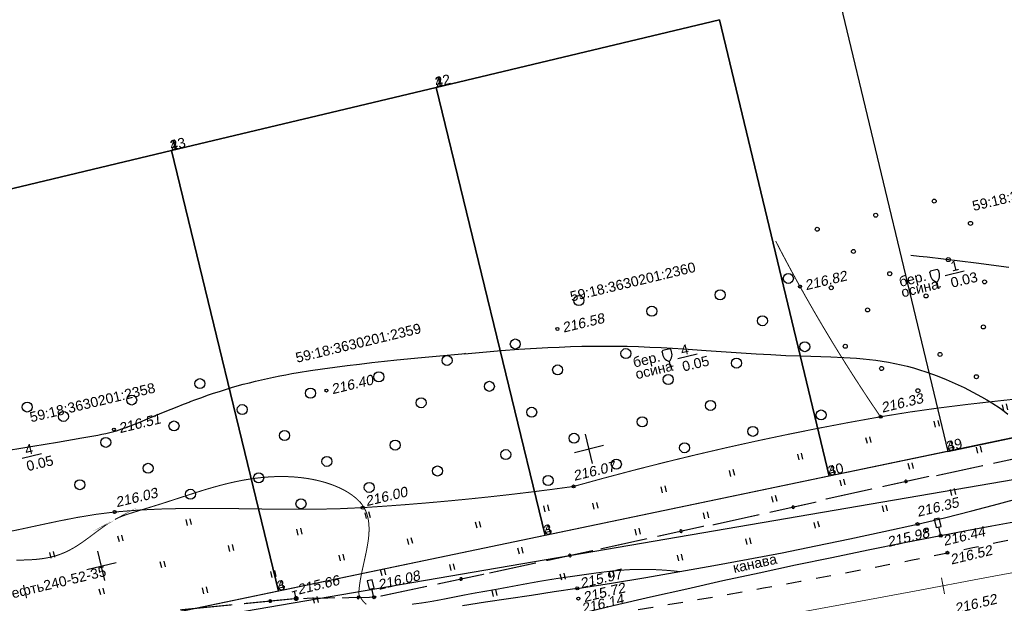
# Model space of a CAD drawing. Header units: millimetres. Extents: x -10 to 1169, y 1 to 1686.
# Tile 90 of 224: x 680 to 779, y 135 to 193. Entities that reach past the tile are written whole.
import ezdxf
from ezdxf.enums import TextEntityAlignment as Align

# ---------------------------------------------------------------- set-up
doc = ezdxf.new("R2010")
doc.units = ezdxf.units.MM
for name, pattern in [('AHIDDEN1', [2, 0.5, -1.5]), ('AHIDDEN2', [3, 1.5, -1.5]), ('PHANTOM2', [1.25, 0.625, -0.125, 0.125, -0.125, 0.125, -0.125])]:
    doc.linetypes.add(name, pattern=pattern)
for name, color, linetype in [('CONTURS', 7, 'Continuous'), ('COORDS', 7, 'Continuous'), ('IZOLINES', 32, 'Continuous'), ('PDIGIT', 170, 'Continuous'), ('PICKETS', 7, 'Continuous'), ('ОБЪЕКТЫ_АВТОДОРОГ', 7, 'Continuous'), ('УЧАСТКИ', 7, 'Continuous')]:
    doc.layers.add(name, color=color, linetype=linetype)
doc.styles.get("Standard").update_dxf_attribs({"font": 'arial.ttf'})

# ---------------------------------------------------------------- blocks, each defined once
blk = doc.blocks.new('401')
at = {"layer": 'CONTURS'}
for p, q in [((0, 0), (0, 1.2)), ((0.8, 0), (0.8, 1.2))]:
    blk.add_line(p, q, dxfattribs=at)
blk = doc.blocks.new('372')
at = {"layer": 'CONTURS'}
blk.add_circle((0, 0), 1, dxfattribs=at)
blk = doc.blocks.new('390_2')
at = {"layer": 'CONTURS', "color": 7}
for p, q in [((0.6991505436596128, 3.473176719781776), (-0.6905651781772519, 3.473176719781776)), ((0.0023088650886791, 1.057788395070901), (0.0023088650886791, 0.0293004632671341)), ((0.0176911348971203, -0.0024620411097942), (0.5792057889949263, -0.0024620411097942))]:
    blk.add_line(p, q, dxfattribs=at)
at = {"layer": 'CONTURS', "color": 7, "linetype": 'Continuous'}
for centre, radius, start, end in [((1.008602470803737, 2.722503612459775), 1.954260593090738, 167.2458957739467, 239.3760234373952), ((-19.93655262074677, 7.463485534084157), 19.5207581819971, 347.245895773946, 347.6983439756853), ((-0.6490946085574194, 3.257555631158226), 0.2199581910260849, 101.9407673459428, 167.6983439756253), ((-0.6905651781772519, 3.453655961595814), 0.0195207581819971, 90, 101.9407673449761), ((-1.008911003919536, 2.722503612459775), 1.954260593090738, 300.6239765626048, 12.75410422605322), ((0.6487860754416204, 3.257555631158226), 0.2199581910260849, 12.30165602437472, 76.96725551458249), ((19.93624408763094, 7.463485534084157), 19.5207581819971, 192.3016560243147, 192.7541042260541)]:
    blk.add_arc(centre, radius, start, end, dxfattribs=at)
blk = doc.blocks.new('133')
at = {"layer": 'CONTURS', "color": 7, "linetype": 'Continuous', "const_width": 0.2}
for points in [[(-11, 0), (-2, 0)], [(0, 0), (9, 0)]]:
    blk.add_lwpolyline(points, dxfattribs=at)
at = {"layer": 'CONTURS', "color": 7, "linetype": 'Continuous', "const_width": 0.5}
blk.add_lwpolyline([(-6.791280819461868, -0.0028738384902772, 1), (-6.291280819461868, -0.0028738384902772, 1)], format="xyb", close=True, dxfattribs=at)
blk = doc.blocks.new('119_2')
at = {"layer": 'CONTURS'}
for p, q in [((-0.5, 1.5), (0.5, 1.5)), ((0, 0), (0, 1.5))]:
    blk.add_line(p, q, dxfattribs=at)
at = {"layer": 'CONTURS', "const_width": 0.5}
blk.add_lwpolyline([(-0.25, 0, 1), (0.25, 0, 1)], format="xyb", close=True, dxfattribs=at)
blk = doc.blocks.new('206_3')
at = {"layer": 'CONTURS'}
for p, q in [((0.5, 3.5), (-0.5, 3.5)), ((-0.5, 3.5), (-0.5, 1.8)), ((0.5, 1.8), (0.5, 3.5)), ((-0.5, 1.8), (0.5, 1.8)), ((0, 0), (0, 1.8)), ((0.5, 0), (0, 0))]:
    blk.add_line(p, q, dxfattribs=at)
blk = doc.blocks.new('373')
at = {"layer": 'CONTURS'}
blk.add_circle((0, 0), 0.4, dxfattribs=at)
blk = doc.blocks.new('пкк')
at = {"layer": 'ОБЪЕКТЫ_АВТОДОРОГ', "lineweight": 15, "ltscale": 200}
blk.add_line((-0.0110175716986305, -0.8223418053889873), (-0.0083168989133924, 0.8046021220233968), dxfattribs=at)

msp = doc.modelspace()

# ---------------------------------------------------------------- linework, layer by layer
at = {"layer": 'CONTURS', "linetype": 'AHIDDEN1', "const_width": 0.1, "flags": 128}
for points in [[(735.5938502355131, 146.6080023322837), (738.6301200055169, 147.4434038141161), (741.6718862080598, 148.2475374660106), (744.7191488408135, 149.0204032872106), (747.7719079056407, 149.7620012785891), (750.8301634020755, 150.4723314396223), (753.8939153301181, 151.151393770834), (756.9631636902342, 151.7991882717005), (760.037908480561, 152.4157149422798), (763.1181497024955, 153.0009737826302), (766.2038873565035, 153.55496479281), (769.1238749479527, 154.0275548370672), (772.05433962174, 154.4389804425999), (774.9928880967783, 154.8035262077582), (777.9371270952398, 155.1354767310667), (780.884663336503, 155.4491166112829), (783.8331035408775, 155.7587304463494), (786.78005443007, 156.0786028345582), (789.7231227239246, 156.4230183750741), (792.659915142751, 156.8062616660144), (795.5880384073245, 157.2426173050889), (797.825006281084, 157.6155815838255), (800.057962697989, 158.013964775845), (802.2878509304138, 158.4318487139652), (804.5156142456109, 158.8633152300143), (806.7421959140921, 159.3024461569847), (808.9685392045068, 159.7433233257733), (811.1955873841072, 160.180028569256), (813.4242837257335, 160.6066437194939), (815.6555714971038, 161.017250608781), (817.8903939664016, 161.4059310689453), (821.012017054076, 161.9058706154), (824.140305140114, 162.3653486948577), (827.2735121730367, 162.7949479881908), (830.4098920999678, 163.2052511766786), (833.5476988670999, 163.6068409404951), (836.6851864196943, 164.010299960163), (839.8206087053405, 164.4262109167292), (842.9522196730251, 164.8651564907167), (846.0782732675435, 165.3377193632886), (849.1970234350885, 165.8544822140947), (850.7368614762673, 166.0229873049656), (852.3333835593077, 166.3817857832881), (854.0835535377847, 166.5275489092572), (855.9349647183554, 166.5374861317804), (857.6245276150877, 166.5543133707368), (859.2509236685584, 166.7389705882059), (860.521545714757, 166.975458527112), (861.8467154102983, 167.2707826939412), (862.8663375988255, 167.7901041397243), (863.6501206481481, 168.5886184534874), (863.7319901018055, 168.8614966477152), (863.7986685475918, 169.149216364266), (863.8527480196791, 169.4491693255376), (863.8968205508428, 169.7587472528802), (863.9334781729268, 170.0753418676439), (863.9653129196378, 170.3963448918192), (863.9949168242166, 170.7191480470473), (864.0248819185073, 171.0411430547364), (864.057800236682, 171.3597216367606), (864.0962638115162, 171.6722755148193), (864.2949543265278, 173.0665753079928), (864.504850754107, 174.4628307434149), (864.7167603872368, 175.8607387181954), (864.9214905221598, 177.2599961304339), (865.109848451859, 178.6602998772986), (865.2726414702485, 180.0613468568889), (865.4006768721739, 181.4628339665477), (865.4847619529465, 182.8644581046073), (865.5157040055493, 184.2659161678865), (865.4843103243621, 185.6669050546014), (865.4644708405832, 186.0565795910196), (865.4414669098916, 186.4462725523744), (865.4152985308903, 186.8359839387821), (865.3859657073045, 187.2257137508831), (865.3534684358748, 187.6154619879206), (865.317806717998, 188.0052286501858), (865.2789805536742, 188.3950137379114), (865.2369899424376, 188.7848172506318), (865.1918348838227, 189.1746391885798), (865.1435153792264, 189.564479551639)], [(766.2038873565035, 153.55496479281), (765.3455097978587, 154.8209713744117), (764.4994915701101, 156.094097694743), (763.6658326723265, 157.3743437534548), (762.8445331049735, 158.6617095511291), (762.0355928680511, 159.9561950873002), (761.2390119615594, 161.2578003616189), (760.4547903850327, 162.5665253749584), (759.6829281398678, 163.882370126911), (758.9234252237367, 165.2053346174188), (758.1762816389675, 166.535418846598), (757.927527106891, 166.9848106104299), (757.6801734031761, 167.4350093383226), (757.4342205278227, 167.8860150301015), (757.1896684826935, 168.3378276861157), (756.9465172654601, 168.7904473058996), (756.7047668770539, 169.243873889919), (756.4644173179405, 169.6981074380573), (756.225468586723, 170.1531479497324), (755.9879206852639, 170.6089954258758), (755.7517736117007, 171.0656498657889)], [(656.225265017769, 151.7128034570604), (656.1610030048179, 151.285813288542), (656.0978552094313, 150.8586850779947), (656.0358216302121, 150.431418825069), (655.9749022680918, 150.0040145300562), (655.9150971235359, 149.5764721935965), (655.8564061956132, 149.1487918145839), (655.7988294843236, 148.7209733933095), (655.7423669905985, 148.2930169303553), (655.6870187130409, 147.8649224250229), (655.6327846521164, 147.4366898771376), (655.5410653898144, 146.8925714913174), (655.4086624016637, 146.312883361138), (655.2537189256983, 145.7127820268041), (655.0943782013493, 145.1074240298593), (654.9487834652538, 144.511965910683), (654.8350779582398, 143.9415642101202), (654.7714049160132, 143.4113754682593), (654.7759075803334, 142.936556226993), (654.8667291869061, 142.5322630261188), (655.0620129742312, 142.2136524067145), (655.3260415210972, 142.0145148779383), (655.6693342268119, 141.8789458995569), (656.0779171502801, 141.7958968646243), (656.537816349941, 141.7543191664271), (657.035057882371, 141.7431641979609), (657.5556678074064, 141.7513833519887), (658.085672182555, 141.7679280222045), (658.6110970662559, 141.781749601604), (659.1179685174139, 141.7817994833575), (659.59231259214, 141.7570290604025), (660.7568586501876, 141.6491448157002), (661.9229807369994, 141.5379714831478), (663.0902249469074, 141.4276276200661), (664.2581373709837, 141.3222317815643), (665.4262640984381, 141.2259025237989), (666.5941512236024, 141.1427584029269), (667.7613448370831, 141.0769179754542), (668.927391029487, 141.0324997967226), (670.0918358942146, 141.0136224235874), (671.2542255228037, 141.0244044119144), (673.1216945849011, 141.127843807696), (674.9832938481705, 141.3361251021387), (676.8404307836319, 141.6266204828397), (678.6945128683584, 141.9767021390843), (680.5469475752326, 142.3637422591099), (682.3991423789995, 142.7651130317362), (684.2525047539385, 143.1581866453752), (686.1084421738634, 143.5203352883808), (687.9683621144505, 143.8289311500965), (689.833672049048, 144.0613464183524), (692.2928142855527, 144.2585431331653), (694.759042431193, 144.3717467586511), (697.2308778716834, 144.4196530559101), (699.7068419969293, 144.4209577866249), (702.1854561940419, 144.3943567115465), (704.6652418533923, 144.3585455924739), (707.1447203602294, 144.3322201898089), (709.6224131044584, 144.3340762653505), (712.096841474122, 144.3828095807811), (714.5665268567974, 144.4971158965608), (716.6735055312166, 144.6361140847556), (718.7795405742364, 144.7911323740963), (720.8846319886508, 144.9621707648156), (722.9887797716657, 145.1492292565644), (725.0919839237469, 145.3523078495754), (727.1942444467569, 145.5714065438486), (729.2955613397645, 145.8065253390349), (731.3959346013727, 146.0576642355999), (733.4953642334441, 146.3248232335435), (735.5938502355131, 146.6080023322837)]]:
    msp.add_lwpolyline(points, dxfattribs=at)
at = {"layer": 'CONTURS'}
for points in [[(772.6374756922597, 167.6328216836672), (774.5524156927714, 168.0926385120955)], [(746.001878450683, 159.3743082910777), (747.9168184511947, 159.834125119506)], [(680.610142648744, 149.437977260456), (682.5250826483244, 149.8977940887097)]]:
    msp.add_lwpolyline(points, dxfattribs=at)
at = {"layer": 'CONTURS', "linetype": 'AHIDDEN2', "flags": 128}
msp.add_lwpolyline([(736.1268293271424, 133.3726272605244), (739.81606685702, 133.9641003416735), (743.5021880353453, 134.5712462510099), (747.1851928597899, 135.1940649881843), (750.8650813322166, 135.832556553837), (754.5418534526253, 136.4867209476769), (758.2155092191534, 137.1565581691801), (761.8860486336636, 137.8420682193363), (765.5534716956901, 138.5432510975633), (769.2177784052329, 139.2601068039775), (772.8789687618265, 139.9926353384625), (775.3964092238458, 140.5117762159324), (777.9105656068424, 141.0472887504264), (780.4222124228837, 141.5953397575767), (782.9321241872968, 142.1520960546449), (785.4410754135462, 142.7137244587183), (787.9498406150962, 143.2763917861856), (790.4591943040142, 143.8362648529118), (792.9699109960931, 144.3895104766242), (795.4827652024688, 144.932295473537), (797.9985314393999, 145.4607866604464), (800.5441751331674, 145.9838207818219), (803.0909480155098, 146.5013872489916), (805.6388500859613, 147.0134860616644), (808.187881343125, 147.520117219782), (810.7380417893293, 148.0212807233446), (813.2893314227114, 148.5169765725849), (815.841750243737, 149.0072047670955), (818.3952982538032, 149.491965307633), (820.9499754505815, 149.9712581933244), (823.5057818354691, 150.4450834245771)], dxfattribs=at)
at = {"layer": 'CONTURS', "linetype": 'Continuous', "flags": 128}
for points in [[(735.9605108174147, 136.4508753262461), (739.3775978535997, 136.982717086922), (742.7893379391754, 137.538618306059), (746.1957310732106, 138.1185789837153), (749.5967772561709, 138.7225991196), (752.9924764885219, 139.3506787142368), (756.382828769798, 140.0028177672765), (759.767834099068, 140.6790162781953), (763.147492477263, 141.379274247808), (766.5218039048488, 142.1035916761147), (769.8907683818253, 142.8519685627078), (772.596462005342, 143.4889361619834), (775.2929913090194, 144.1675814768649), (777.982797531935, 144.8767305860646), (780.6683219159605, 145.6052095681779)], [(779.8733762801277, 143.1026405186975), (777.3165526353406, 142.6488092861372), (774.7624591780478, 142.1812174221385), (772.2120667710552, 141.6949760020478), (768.5852192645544, 140.9796981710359), (764.9612824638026, 140.2497379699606), (761.340256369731, 139.5050953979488), (757.7221409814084, 138.745770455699), (754.1069362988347, 137.9717631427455), (750.4946423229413, 137.1830734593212), (746.8852590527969, 136.3797014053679), (743.278786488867, 135.5616469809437), (739.6752246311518, 134.7289101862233), (736.0745734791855, 133.8814910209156)], [(735.9605108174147, 136.4508753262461), (733.6755107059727, 136.1005337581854), (731.3902484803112, 135.7519912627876), (729.1047241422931, 135.4052478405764), (726.8189376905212, 135.0603034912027), (724.5328891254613, 134.7171582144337)]]:
    msp.add_lwpolyline(points, dxfattribs=at)
at = {"layer": 'COORDS', "lineweight": -2}
for p, q in [((737.4816145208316, 148.9011460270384), (736.7811626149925, 151.8182279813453)), ((735.6728475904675, 150.0094610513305), (738.5899295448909, 150.7099129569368)), ((688.8635819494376, 137.2269476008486), (688.1631300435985, 140.1440295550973)), ((687.0548150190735, 138.3352626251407), (689.9718969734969, 139.035714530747))]:
    msp.add_line(p, q, dxfattribs=at)
at = {"layer": 'IZOLINES'}
for points in [[(769.2114195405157, 169.6560869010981), (770.0448120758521, 169.5747452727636), (770.8558400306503, 169.4895029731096), (770.8475464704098, 169.4900136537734), (772.4780415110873, 169.3049336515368), (774.10663396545, 169.1041299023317), (775.7339254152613, 168.8931461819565), (778.987720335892, 168.4651500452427)], [(679.2407218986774, 150.2233442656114), (680.4638826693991, 150.4193365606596), (681.6856685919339, 150.6236518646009), (684.1279710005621, 151.0398034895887), (686.570994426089, 151.4517050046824), (687.3668215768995, 151.5883718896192), (688.1614370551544, 151.7316851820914), (688.5578677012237, 151.8079640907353), (688.9533010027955, 151.8891008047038), (689.3471679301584, 151.9772228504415), (689.7528235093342, 152.0802025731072), (689.7546469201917, 152.0807098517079), (689.7546476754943, 152.0807100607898), (689.7546491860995, 152.08071047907), (689.7546522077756, 152.0807113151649), (689.7546582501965, 152.0807129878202), (689.7546703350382, 152.0807163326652), (689.7546477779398, 152.0806995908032), (690.025308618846, 152.160673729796), (690.293653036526, 152.2479376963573), (690.5603238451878, 152.3401080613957), (691.0899493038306, 152.5345679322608), (691.0644775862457, 152.524234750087), (691.4909536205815, 152.6890739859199), (692.3397290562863, 153.02915841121), (693.1851116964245, 153.3775560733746), (694.8744676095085, 154.0777551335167), (696.0665949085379, 154.5606347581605), (696.6953545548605, 154.8083821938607), (697.350034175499, 155.0600460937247), (697.3601374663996, 155.0638754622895), (697.3601397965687, 155.0638763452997), (697.3601444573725, 155.0638781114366), (697.3601537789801, 155.0638816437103), (697.357286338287, 155.0636438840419), (697.9389141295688, 155.2802970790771), (698.5222373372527, 155.492280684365), (699.1076171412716, 155.6984444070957), (699.6951073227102, 155.898432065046), (700.2847345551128, 156.091935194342), (700.8765008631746, 156.2786915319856), (701.4703859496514, 156.4584842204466), (702.0663494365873, 156.6311416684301), (702.6643330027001, 156.7965380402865), (703.2642624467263, 156.9545943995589), (703.866049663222, 157.1052805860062), (704.4695945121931, 157.2486179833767), (705.0747865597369, 157.3846834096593), (705.6815066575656, 157.5136144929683), (706.28962828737, 157.6356170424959), (706.8990185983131, 157.7509751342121), (707.509539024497, 157.8600647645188), (708.1210453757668, 157.9633716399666), (709.3463592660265, 158.155236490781), (710.5737634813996, 158.3329826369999), (711.802347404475, 158.5022644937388), (713.0319506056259, 158.6638108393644), (714.2627029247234, 158.8161251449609), (715.4945881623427, 158.9587493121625), (716.7274560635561, 159.0924159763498), (717.9611026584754, 159.2185576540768), (720.4299084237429, 159.4551192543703), (724.8021892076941, 159.8495560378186), (724.7314948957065, 159.8425032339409), (726.5476627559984, 160.0003423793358), (728.3645736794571, 160.1491125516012), (730.1528001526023, 160.2824293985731), (731.9133686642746, 160.3959899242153), (731.9006496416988, 160.3943575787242), (733.0358349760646, 160.4573596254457), (734.1721774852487, 160.50991263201), (734.172472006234, 160.5099246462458), (734.1723744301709, 160.5108791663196), (735.2995473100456, 160.5518524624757), (736.4270004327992, 160.5825886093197), (737.5546674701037, 160.6012174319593), (738.6824186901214, 160.6072626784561), (739.8101139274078, 160.6006473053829), (740.9376186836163, 160.5816305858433), (742.0648169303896, 160.5507617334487), (743.1916207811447, 160.508844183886), (744.3179771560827, 160.4569069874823), (745.4438715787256, 160.3961819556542), (746.5693292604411, 160.3280856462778), (748.819198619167, 160.1762869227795), (750.8106140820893, 160.0342860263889), (750.8087633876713, 160.0340992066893), (753.7875404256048, 159.8340755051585), (755.2778231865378, 159.7491812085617), (756.7687983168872, 159.6786294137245), (758.2603295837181, 159.6220688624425), (761.2439861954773, 159.5253612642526), (762.5405648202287, 159.4694073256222), (762.5463549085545, 159.469108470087), (762.5463563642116, 159.4691083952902), (762.546359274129, 159.4691082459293), (762.5463650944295, 159.469107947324), (762.5463094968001, 159.4691841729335), (763.1850897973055, 159.4329685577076), (763.8233468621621, 159.3890819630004), (764.4608339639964, 159.3358603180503), (765.0972413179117, 159.271768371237), (765.7321924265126, 159.1953895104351), (766.365253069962, 159.1054913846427), (766.9959494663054, 159.0010866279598), (767.6237940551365, 158.8814787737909), (768.2483150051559, 158.7462843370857), (768.8690841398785, 158.5954264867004), (769.4857383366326, 158.429102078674), (770.0979913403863, 158.2477293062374), (770.7056353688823, 158.0518856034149), (771.3963057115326, 157.8104714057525), (771.3915443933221, 157.8127826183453), (771.8508224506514, 157.6409033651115), (772.7610052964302, 157.2764730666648), (773.659508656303, 156.8848869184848), (774.5461100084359, 156.4677165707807), (775.4201577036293, 156.0254916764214), (776.2801650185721, 155.5572640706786), (776.8104002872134, 155.2495280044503), (777.3104774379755, 154.9432994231), (777.3055869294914, 154.9482060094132), (778.1256295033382, 154.4015039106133), (778.5237614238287, 154.1114282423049), (778.9110699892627, 153.8074798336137)]]:
    msp.add_lwpolyline(points, dxfattribs=at)
for points, const_width in [([(680.0186634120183, 139.2674076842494), (680.517704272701, 139.2698460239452), (681.0165605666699, 139.2808925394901), (681.5149284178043, 139.3031594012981), (682.0122736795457, 139.3396820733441), (682.5077275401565, 139.3938837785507), (682.9999767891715, 139.4694295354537), (683.4871964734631, 139.5699096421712), (683.9671088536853, 139.6983268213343), (684.4372553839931, 139.85646634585), (684.8954829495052, 140.0443709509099), (685.3404860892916, 140.260187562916), (685.7721550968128, 140.5004879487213), (686.1915810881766, 140.7608973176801), (686.6007774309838, 141.036736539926), (687.002298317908, 141.3234693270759), (687.7933427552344, 141.9131978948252), (688.586427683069, 142.4999392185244), (688.905839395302, 142.7249698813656), (689.2303477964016, 142.942390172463), (689.5475320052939, 143.1404785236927), (689.862815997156, 143.3190404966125), (689.8591403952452, 143.3171423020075), (690.2273842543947, 143.4976849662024), (690.4322669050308, 143.585250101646), (690.6492820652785, 143.670244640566), (690.6523156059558, 143.6713849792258), (690.6523173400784, 143.6713856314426), (690.6523208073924, 143.6713869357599), (690.6523277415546, 143.6713895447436), (690.6512807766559, 143.6718793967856), (690.9344273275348, 143.7732377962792), (691.5053723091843, 143.9618457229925), (691.9364759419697, 144.0961491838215), (691.9442343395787, 144.0985315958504), (691.9442375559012, 144.0985325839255), (691.9442439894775, 144.0985345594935), (691.9442568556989, 144.0985385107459), (691.9436937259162, 144.0985230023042), (694.333339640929, 144.8330726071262), (695.5231659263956, 145.2161007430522), (697.9001386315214, 145.9904095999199), (698.4963996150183, 146.1776298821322), (699.0943607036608, 146.359258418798), (699.6943955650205, 146.533773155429), (700.2968084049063, 146.6996863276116), (700.9018227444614, 146.85555624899), (701.5095735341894, 146.9999956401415), (702.1201021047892, 147.1316775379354), (702.7333535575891, 147.2493393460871), (703.3491761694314, 147.3517852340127), (703.9673224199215, 147.4378867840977), (704.5874511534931, 147.5065815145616), (705.2091303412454, 147.556868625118), (705.8318396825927, 147.5878010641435), (706.4549720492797, 147.5984727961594), (707.0778324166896, 147.5880000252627), (707.6996324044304, 147.5554951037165), (708.3194779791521, 147.5000320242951), (708.936347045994, 147.420602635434), (709.2433820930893, 147.3715334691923), (709.5492640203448, 147.3160190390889), (709.8538114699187, 147.2538774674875), (710.1568247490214, 147.1849117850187), (710.4580818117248, 147.1089043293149), (710.7573338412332, 147.0256136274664), (711.054299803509, 146.934770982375), (711.348659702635, 146.8360767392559), (711.6400461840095, 146.7291962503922), (711.9280340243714, 146.6137555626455), (712.2121269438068, 146.4893369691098), (712.4917409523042, 146.3554746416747), (712.7661832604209, 146.2116507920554), (713.0346254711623, 146.0572930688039), (713.2960693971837, 145.8917743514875), (713.5493032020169, 145.7144166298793), (713.7928444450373, 145.5245012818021), (714.024863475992, 145.3212881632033), (714.2203442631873, 145.1281062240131), (714.4340323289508, 144.8850896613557), (714.4540725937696, 144.8600637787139), (714.4543017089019, 144.8597750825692), (714.453633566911, 144.8619342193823), (714.6529317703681, 144.5809490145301), (714.6547563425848, 144.5780335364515), (714.6547570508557, 144.5780324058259), (714.6547584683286, 144.5780301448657), (714.6547613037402, 144.5780256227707), (714.6545327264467, 144.5778266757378), (714.6961369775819, 144.5097453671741), (714.7403529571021, 144.4317401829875), (714.873979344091, 144.1536714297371), (714.9820563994, 143.8656101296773), (715.0663446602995, 143.570437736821), (715.1285900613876, 143.2704345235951), (715.1706407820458, 142.9674182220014), (715.1944500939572, 142.6628051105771), (715.2020152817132, 142.3576525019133), (715.1953090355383, 142.052706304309), (715.1762236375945, 141.7484538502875), (715.1465338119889, 141.4451770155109), (715.1078773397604, 141.1430010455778), (715.0348244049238, 140.683281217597), (715.0391674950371, 140.7102406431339), (714.9166330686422, 140.0656328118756), (714.779088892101, 139.4241276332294), (714.4971802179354, 138.1426131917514), (714.3702865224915, 137.4990929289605), (714.3144831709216, 137.1759651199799), (714.2656003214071, 136.8517871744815), (714.2251450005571, 136.5265484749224), (714.1946425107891, 136.2003575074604), (714.1754620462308, 135.8734675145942)], 0.1000000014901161), ([(714.697947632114, 144.5103089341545), (714.7419554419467, 144.4283803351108)], 0.1000000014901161), ([(719.4841304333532, 134.8684201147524), (720.348033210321, 134.9751454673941), (721.2103586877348, 135.1085457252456), (722.0714590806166, 135.2618212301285), (722.9316866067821, 135.4281723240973), (723.7913934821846, 135.6007993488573), (724.6509319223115, 135.7729026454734), (725.5106541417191, 135.9376825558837), (726.3709123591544, 136.0883394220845), (727.1973150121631, 136.2284613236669), (728.02267916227, 136.3756491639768), (728.8473367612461, 136.5275644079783), (729.6716197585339, 136.681868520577), (730.4958601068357, 136.8362229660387), (731.3203897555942, 136.9882892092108), (732.1455406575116, 137.1357287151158), (732.9716447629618, 137.2762029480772), (733.7990340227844, 137.4073733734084), (734.6280403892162, 137.5269014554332), (735.4525331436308, 137.6421264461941), (736.2782287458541, 137.7608594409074), (737.1049675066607, 137.8789847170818), (737.9325897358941, 137.9923865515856), (738.7609357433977, 138.0969492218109), (739.5898458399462, 138.188557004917), (740.419160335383, 138.2630941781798), (741.2487195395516, 138.3164450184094), (742.0783637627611, 138.3444938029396), (742.9079333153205, 138.343124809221), (743.236502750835, 138.3346588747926), (743.5651189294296, 138.3230843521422), (743.8937818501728, 138.3084012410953), (744.222491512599, 138.2906095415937), (744.5512479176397, 138.2697092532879), (744.8800510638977, 138.2457003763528), (745.2089009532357, 138.2185829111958), (745.5377975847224, 138.1883568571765), (745.8667409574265, 138.1550222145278), (746.1957310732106, 138.1185789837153)], 0.1), ([(714.1754620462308, 135.8734675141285), (714.2366154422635, 135.744488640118), (714.3009401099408, 135.6215556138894), (714.368436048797, 135.5046684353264), (714.439103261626, 135.3938271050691), (714.5129417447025, 135.2890316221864), (714.5899515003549, 135.190281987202), (714.6701325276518, 135.0975781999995), (714.7534848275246, 135.0109202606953), (714.8400083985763, 134.9303081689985), (714.9297032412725, 134.8557419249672)], 0.1)]:
    msp.add_lwpolyline(points, dxfattribs=dict(at, const_width=const_width))
at = {"layer": 'PICKETS', "color": 7, "lineweight": -2}
for centre in [(758.1762816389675, 166.535418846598), (733.9885131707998, 162.309151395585), (710.9539420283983, 156.1713021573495), (766.2038873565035, 153.55496479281), (689.752647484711, 152.2836886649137), (735.5938502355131, 146.6080023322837), (714.5665268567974, 144.4971158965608), (689.833672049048, 144.0613464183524), (769.8907683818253, 142.8519685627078), (770.8176017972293, 142.234297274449), (772.2120667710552, 141.6949760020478), (772.8789687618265, 139.9926353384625), (735.9605108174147, 136.4508753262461), (707.9398861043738, 135.4364711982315), (715.6819030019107, 135.5605371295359), (736.0708566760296, 135.4345487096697)]:
    msp.add_circle(centre, 0.15, dxfattribs=at)
at = {"layer": 'ОБЪЕКТЫ_АВТОДОРОГ', "color": 0, "linetype": 'PHANTOM2', "lineweight": 15, "ltscale": 200}
msp.add_lwpolyline([(677.2882247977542, 120.3366960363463), (685.8992407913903, 121.7728539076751), (694.493735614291, 123.2073145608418), (702.9242916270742, 124.6160575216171), (711.0434911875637, 125.9750623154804), (718.737328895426, 127.2661525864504), (726.0254483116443, 128.4945284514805), (732.960905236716, 129.6712341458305), (739.5967554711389, 130.8073139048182), (745.9860548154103, 131.9138119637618), (752.1818590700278, 133.0017725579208), (758.2372240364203, 134.082239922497), (764.2052055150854, 135.1662582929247), (770.1368126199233, 136.264450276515), (776.074867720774, 137.385751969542), (782.0601465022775, 138.5386778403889)], dxfattribs=at)
at = {"layer": 'УЧАСТКИ', "color": 6, "linetype": 'Continuous', "lineweight": -2}
for p, q in [((761.9103906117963, 195.9554231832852), (772.9312181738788, 150.1012297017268)), ((761.9103906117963, 195.9554231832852), (772.9312181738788, 150.1012297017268)), ((750.161939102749, 193.1446604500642), (721.9055228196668, 186.4008455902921)), ((721.9055228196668, 186.4008455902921), (750.161939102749, 193.1446604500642)), ((761.0987124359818, 147.6405168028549), (750.161939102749, 193.1446604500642)), ((750.161939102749, 193.1446604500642), (761.0987124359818, 147.6405168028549)), ((721.9055228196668, 186.4008455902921), (695.4868681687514, 180.0983154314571)), ((695.4868681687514, 180.0983154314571), (721.9055228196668, 186.4008455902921)), ((721.9055228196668, 186.4008455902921), (732.7651877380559, 141.7317793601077)), ((732.7651877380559, 141.7317793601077), (721.9055228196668, 186.4008455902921)), ((695.4868681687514, 180.0983154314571), (669.0682135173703, 173.7957852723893)), ((669.0682135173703, 173.7957852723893), (695.4868681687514, 180.0983154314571)), ((695.4868681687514, 180.0983154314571), (706.1667504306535, 136.1779669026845)), ((706.1667504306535, 136.1779669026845), (695.4868681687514, 180.0983154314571)), ((782.5280629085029, 152.1073880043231), (647.190920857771, 123.8678114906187)), ((772.9312181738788, 150.1012297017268), (782.5280629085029, 152.1073880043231)), ((772.9312181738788, 150.1012297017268), (761.0987124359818, 147.6405168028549)), ((788.7264297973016, 148.8649895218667), (653.6796403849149, 125.7549836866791)), ((761.0987124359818, 147.6405168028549), (732.7651877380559, 141.7317793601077)), ((732.7651877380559, 141.7317793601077), (706.1667504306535, 136.1779669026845)), ((706.1667504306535, 136.1779669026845), (679.575701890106, 130.6362128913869))]:
    msp.add_line(p, q, dxfattribs=at)

# ---------------------------------------------------------------- block references
at = {"layer": 'CONTURS', "lineweight": -2}
for name, p, xscale, yscale, zscale, rotation in [('373', (771.5568028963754, 175.055522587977), 0.4999999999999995, 0.4999999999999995, 0.4999999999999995, 13.50227474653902), ('373', (765.7226389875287, 173.6546187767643), 0.4999999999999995, 0.4999999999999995, 0.4999999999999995, 13.50227474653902), ('373', (775.1743367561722, 172.8388925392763), 0.4999999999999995, 0.4999999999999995, 0.4999999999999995, 13.50227474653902), ('373', (759.8884750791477, 172.2537149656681), 0.4999999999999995, 0.4999999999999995, 0.4999999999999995, 13.50227474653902), ('373', (763.5060089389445, 170.0370849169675), 0.4999999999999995, 0.4999999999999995, 0.4999999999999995, 13.50227474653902), ('373', (772.957706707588, 169.2213586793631), 0.4999999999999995, 0.4999999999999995, 0.4999999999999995, 13.50227474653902), ('372', (757.0112299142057, 167.3485387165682), 0.4999999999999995, 0.4999999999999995, 0.4999999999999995, 13.50227474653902), ('373', (767.1235427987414, 167.8204548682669), 0.4999999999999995, 0.4999999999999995, 0.4999999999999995, 13.50227474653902), ('390_2', (771.9300210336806, 166.4660455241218), 0.4999999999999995, 0.4999999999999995, 0.4999999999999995, 13.50227474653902), ('373', (776.5752405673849, 167.0047286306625), 0.4999999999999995, 0.4999999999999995, 0.4999999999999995, 13.50227474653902), ('372', (750.2047053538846, 165.7141509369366), 0.4999999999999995, 0.4999999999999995, 0.4999999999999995, 13.50227474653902), ('373', (761.2893788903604, 166.4195510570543), 0.4999999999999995, 0.4999999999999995, 0.4999999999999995, 13.50227474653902), ('372', (736.1199611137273, 165.141342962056), 0.4999999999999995, 0.4999999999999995, 0.4999999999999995, 13.50227474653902), ('373', (770.7410766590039, 165.6038248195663), 0.4999999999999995, 0.4999999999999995, 0.4999999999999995, 13.50227474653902), ('372', (743.3981807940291, 164.0797631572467), 0.4999999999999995, 0.4999999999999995, 0.4999999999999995, 13.50227474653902), ('373', (764.9069127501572, 164.2029210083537), 0.4999999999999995, 0.4999999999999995, 0.4999999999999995, 13.50227474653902), ('372', (754.4251615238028, 163.1280825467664), 0.4999999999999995, 0.4999999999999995, 0.4999999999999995, 13.50227474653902), ('373', (776.4596583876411, 162.5119002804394), 0.4999999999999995, 0.4999999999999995, 0.4999999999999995, 13.50227474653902), ('372', (729.7851316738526, 160.8109875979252), 0.4999999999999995, 0.4999999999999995, 0.4999999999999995, 13.50227474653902), ('372', (758.645617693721, 160.5420141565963), 0.4999999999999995, 0.4999999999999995, 0.4999999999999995, 13.50227474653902), ('372', (740.8121124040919, 159.8593069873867), 0.4999999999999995, 0.4999999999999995, 0.4999999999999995, 13.50227474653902), ('390_2', (745.2445352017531, 158.5524483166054), 0.4999999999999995, 0.4999999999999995, 0.4999999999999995, 13.50227474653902), ('373', (762.690282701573, 160.5853871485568), 0.4999999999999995, 0.4999999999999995, 0.4999999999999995, 13.50227474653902), ('372', (722.9786071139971, 159.1765998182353), 0.4999999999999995, 0.4999999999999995, 0.4999999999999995, 13.50227474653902), ('372', (751.8390931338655, 158.9076263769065), 0.4999999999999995, 0.4999999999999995, 0.4999999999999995, 13.50227474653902), ('373', (772.1419804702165, 159.7696609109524), 0.4999999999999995, 0.4999999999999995, 0.4999999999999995, 13.50227474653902), ('372', (716.1720825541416, 157.5422120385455), 0.4999999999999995, 0.4999999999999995, 0.4999999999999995, 13.50227474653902), ('372', (734.0055878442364, 158.2249192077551), 0.4999999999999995, 0.4999999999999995, 0.4999999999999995, 13.50227474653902), ('373', (766.3078165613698, 158.3687570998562), 0.4999999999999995, 0.4999999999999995, 0.4999999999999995, 13.50227474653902), ('372', (698.3385772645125, 156.8595048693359), 0.4999999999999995, 0.4999999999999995, 0.4999999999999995, 13.50227474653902), ('372', (727.1990632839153, 156.590531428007), 0.4999999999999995, 0.4999999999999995, 0.4999999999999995, 13.50227474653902), ('372', (745.03256857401, 157.2732385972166), 0.4999999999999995, 0.4999999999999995, 0.4999999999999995, 13.50227474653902), ('373', (775.7595143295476, 157.5530308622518), 0.4999999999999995, 0.4999999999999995, 0.4999999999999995, 13.50227474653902), ('372', (709.3655579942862, 155.9078242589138), 0.4999999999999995, 0.4999999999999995, 0.4999999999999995, 13.50227474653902), ('373', (769.9253504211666, 156.1521270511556), 0.4999999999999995, 0.4999999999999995, 0.4999999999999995, 13.50227474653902), ('372', (681.11730317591, 154.5275664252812), 0.4999999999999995, 0.4999999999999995, 0.4999999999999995, 13.50227474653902), ('372', (691.5320527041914, 155.2251170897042), 0.4999999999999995, 0.4999999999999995, 0.4999999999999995, 13.50227474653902), ('372', (720.3925387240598, 154.9561436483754), 0.4999999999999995, 0.4999999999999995, 0.4999999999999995, 13.50227474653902), ('372', (749.2530247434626, 154.6871702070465), 0.4999999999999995, 0.4999999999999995, 0.4999999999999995, 13.50227474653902), ('372', (684.725528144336, 153.5907293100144), 0.4999999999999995, 0.4999999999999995, 0.4999999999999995, 13.50227474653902), ('372', (702.559033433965, 154.273436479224), 0.4999999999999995, 0.4999999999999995, 0.4999999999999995, 13.50227474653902), ('372', (731.4195194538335, 154.0044630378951), 0.4999999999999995, 0.4999999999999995, 0.4999999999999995, 13.50227474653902), ('372', (760.2800054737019, 153.7354895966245), 0.4999999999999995, 0.4999999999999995, 0.4999999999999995, 13.50227474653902), ('401', (778.5027680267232, 154.1548020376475), 0.4999999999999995, 0.4999999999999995, 0.4999999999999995, 13.50227474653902), ('372', (695.7525088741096, 152.6390486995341), 0.4999999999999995, 0.4999999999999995, 0.4999999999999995, 13.50227474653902), ('372', (742.4465001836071, 153.0527824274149), 0.4999999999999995, 0.4999999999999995, 0.4999999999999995, 13.50227474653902), ('401', (771.696243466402, 152.5204142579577), 0.4999999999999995, 0.4999999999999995, 0.4999999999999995, 13.50227474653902), ('372', (706.7794896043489, 151.6873680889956), 0.4999999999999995, 0.4999999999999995, 0.4999999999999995, 13.50227474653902), ('372', (753.4734809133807, 152.1011018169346), 0.4999999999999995, 0.4999999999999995, 0.4999999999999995, 13.50227474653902), ('372', (688.9459843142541, 151.0046609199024), 0.4999999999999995, 0.4999999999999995, 0.4999999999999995, 13.50227474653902), ('372', (717.8064703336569, 150.7356874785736), 0.4999999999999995, 0.4999999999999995, 0.4999999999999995, 13.50227474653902), ('372', (735.6399756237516, 151.4183946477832), 0.4999999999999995, 0.4999999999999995, 0.4999999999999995, 13.50227474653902), ('401', (764.8897189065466, 150.8860264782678), 0.4999999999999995, 0.4999999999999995, 0.4999999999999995, 13.50227474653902), ('372', (728.8334510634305, 149.7840068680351), 0.4999999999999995, 0.4999999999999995, 0.4999999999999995, 13.50227474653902), ('372', (746.6669563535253, 150.4667140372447), 0.4999999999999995, 0.4999999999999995, 0.4999999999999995, 13.50227474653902), ('401', (775.9166996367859, 149.9343458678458), 0.4999999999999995, 0.4999999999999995, 0.4999999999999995, 13.50227474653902), ('372', (710.9999457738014, 149.1012996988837), 0.4999999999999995, 0.4999999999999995, 0.4999999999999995, 13.50227474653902), ('372', (739.8604317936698, 148.8323262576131), 0.4999999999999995, 0.4999999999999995, 0.4999999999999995, 13.50227474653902), ('401', (758.0831943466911, 149.2516386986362), 0.4999999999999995, 0.4999999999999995, 0.4999999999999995, 13.50227474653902), ('133', (776.4188085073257, 148.6881441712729), 0.5283520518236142, 0.5, 0.5283520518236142, 192.2341259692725), ('372', (693.1664404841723, 148.4185925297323), 0.4999999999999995, 0.4999999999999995, 0.4999999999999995, 13.50227474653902), ('372', (722.026926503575, 148.1496190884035), 0.4999999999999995, 0.4999999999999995, 0.4999999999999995, 13.50227474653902), ('401', (751.2766697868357, 147.6172509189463), 0.4999999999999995, 0.4999999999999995, 0.4999999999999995, 13.50227474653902), ('401', (769.1101750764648, 148.2999580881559), 0.4999999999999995, 0.4999999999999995, 0.4999999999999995, 13.50227474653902), ('372', (686.3599159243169, 146.7842047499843), 0.4999999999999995, 0.4999999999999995, 0.4999999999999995, 13.50227474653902), ('372', (704.193421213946, 147.4669119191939), 0.4999999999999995, 0.4999999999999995, 0.4999999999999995, 13.50227474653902), ('372', (733.0539072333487, 147.1979384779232), 0.4999999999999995, 0.4999999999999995, 0.4999999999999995, 13.50227474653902), ('133', (765.3681217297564, 146.3665630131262), 0.5284771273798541, 0.5, 0.5284771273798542, 192.4149045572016), ('401', (762.3036505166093, 146.665570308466), 0.4999999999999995, 0.4999999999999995, 0.4999999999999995, 13.50227474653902), ('372', (697.3868966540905, 145.8325241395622), 0.4999999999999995, 0.4999999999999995, 0.4999999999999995, 13.50227474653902), ('372', (715.2204019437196, 146.5152313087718), 0.4999999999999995, 0.4999999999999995, 0.4999999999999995, 13.50227474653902), ('401', (744.4701452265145, 145.9828631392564), 0.4999999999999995, 0.4999999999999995, 0.4999999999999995, 13.50227474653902), ('401', (773.330631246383, 145.7138896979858), 0.4999999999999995, 0.4999999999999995, 0.4999999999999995, 13.50227474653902), ('372', (708.4138773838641, 144.8808435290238), 0.4999999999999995, 0.4999999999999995, 0.4999999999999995, 13.50227474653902), ('133', (754.1153798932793, 143.7984233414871), 0.5285386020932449, 0.5, 0.5285386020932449, 192.4806746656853), ('401', (755.4971259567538, 145.0311825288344), 0.4999999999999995, 0.4999999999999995, 0.4999999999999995, 13.50227474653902), ('401', (732.7752585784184, 144.0848343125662), 0.4999999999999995, 0.4999999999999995, 0.4999999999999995, 13.50227474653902), ('401', (737.6636206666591, 144.3484753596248), 0.4999999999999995, 0.4999999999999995, 0.4999999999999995, 13.50227474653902), ('401', (766.5241066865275, 144.0795019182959), 0.4999999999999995, 0.4999999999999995, 0.4999999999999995, 13.50227474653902), ('401', (697.1082479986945, 142.7194199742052), 0.4999999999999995, 0.4999999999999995, 0.4999999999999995, 13.50227474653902), ('401', (714.9417532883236, 143.4021271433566), 0.4999999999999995, 0.4999999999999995, 0.4999999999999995, 13.50227474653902), ('401', (748.6906013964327, 143.3967947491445), 0.4999999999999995, 0.4999999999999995, 0.4999999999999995, 13.50227474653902), ('206_3', (772.2120667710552, 141.6949760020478), 0.4999999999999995, 0.4999999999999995, 0.4999999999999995, 13.50227474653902), ('401', (708.1352287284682, 141.7677393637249), 0.4999999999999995, 0.4999999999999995, 0.4999999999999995, 13.50227474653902), ('401', (725.9687340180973, 142.4504465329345), 0.4999999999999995, 0.4999999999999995, 0.4999999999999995, 13.50227474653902), ('133', (742.9290971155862, 141.4041962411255), 0.5285328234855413, 0.5, 0.5285328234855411, 192.4315005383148), ('401', (741.8840768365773, 141.7624069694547), 0.4999999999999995, 0.4999999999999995, 0.4999999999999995, 13.50227474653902), ('401', (759.7175821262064, 142.4451141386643), 0.4999999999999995, 0.4999999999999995, 0.4999999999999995, 13.50227474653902), ('401', (690.3017234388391, 141.0850321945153), 0.4999999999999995, 0.4999999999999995, 0.4999999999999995, 13.50227474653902), ('401', (719.1622094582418, 140.8160587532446), 0.4999999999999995, 0.4999999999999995, 0.4999999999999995, 13.50227474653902), ('401', (752.9110575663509, 140.8107263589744), 0.4999999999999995, 0.4999999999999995, 0.4999999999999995, 13.50227474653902), ('401', (701.328704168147, 140.133351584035), 0.4999999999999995, 0.4999999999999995, 0.4999999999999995, 13.50227474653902), ('133', (731.8552787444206, 138.9857199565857), 0.5284625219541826, 0.5, 0.528462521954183, 192.2673602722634), ('401', (730.1891901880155, 139.8643781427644), 0.4999999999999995, 0.4999999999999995, 0.4999999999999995, 13.50227474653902), ('401', (683.495198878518, 139.4506444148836), 0.4999999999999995, 0.4999999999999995, 0.4999999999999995, 13.50227474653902), ('401', (712.3556848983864, 139.1816709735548), 0.4999999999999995, 0.4999999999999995, 0.4999999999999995, 13.50227474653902), ('401', (746.1045330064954, 139.1763385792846), 0.4999999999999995, 0.4999999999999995, 0.4999999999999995, 13.50227474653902), ('401', (694.5221796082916, 138.4989638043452), 0.4999999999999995, 0.4999999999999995, 0.4999999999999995, 13.50227474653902), ('401', (723.38266562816, 138.2299903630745), 0.4999999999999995, 0.4999999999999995, 0.4999999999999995, 13.50227474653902), ('401', (705.5491603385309, 137.5472831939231), 0.4999999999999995, 0.4999999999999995, 0.4999999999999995, 13.50227474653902), ('133', (720.9899865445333, 136.6571579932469), 0.5283368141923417, 0.5, 0.5283368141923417, 191.9881517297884), ('401', (716.4983309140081, 137.6984731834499), 0.4999999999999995, 0.4999999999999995, 0.4999999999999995, 13.50227474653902), ('401', (734.4096463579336, 137.2783097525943), 0.4999999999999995, 0.4999999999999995, 0.4999999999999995, 13.50227474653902), ('401', (739.29800844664, 137.5419507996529), 0.4999999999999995, 0.4999999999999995, 0.4999999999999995, 13.50227474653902), ('401', (698.7426357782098, 135.9128954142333), 0.4999999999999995, 0.4999999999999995, 0.4999999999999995, 13.50227474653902), ('206_3', (715.6735579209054, 135.5442129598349), 0.4999999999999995, 0.4999999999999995, 0.4999999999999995, 13.50227474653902), ('401', (688.4401310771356, 135.7932097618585), 0.4999999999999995, 0.4999999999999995, 0.4999999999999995, 13.50227474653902), ('133', (701.561099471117, 134.811009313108), 0.5826706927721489, 0.5, 0.5826706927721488, 185.6001457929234), ('119_2', (707.9398861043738, 135.4364711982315), 0.4999999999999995, 0.4999999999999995, 0.4999999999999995, 13.50227474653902), ('133', (711.8108945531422, 135.4985041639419), 0.3519550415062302, 0.5, 0.35195504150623, 180.9180870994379), ('401', (709.7696165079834, 134.961214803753), 0.4999999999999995, 0.4999999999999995, 0.4999999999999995, 13.50227474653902), ('401', (727.6031217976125, 135.6439219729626), 0.4999999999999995, 0.4999999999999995, 0.4999999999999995, 13.50227474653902)]:
    msp.add_blockref(name, p, dxfattribs=dict(at, xscale=xscale, yscale=yscale, zscale=zscale, rotation=rotation))
at = {"layer": 'ОБЪЕКТЫ_АВТОДОРОГ', "color": 0, "linetype": 'PHANTOM2', "lineweight": 15, "rotation": 10.69342752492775}
msp.add_blockref('пкк', (772.4519620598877, 136.7016272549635), dxfattribs=at)

# ---------------------------------------------------------------- texts
at = {"layer": 'CONTURS', "lineweight": -2}
for s, rotation, p in [('1', 13.50227474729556, (773.3290039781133, 168.0308054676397)), ('0.03', 13.50227474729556, (773.3338292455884, 166.4156617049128)), ('бер.', 13.50227474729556, (768.1800824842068, 166.5032033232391)), ('осина', 13.50227474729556, (768.3969789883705, 165.4538172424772)), ('4', 13.50227474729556, (746.4067782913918, 159.6647662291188)), ('бер.', 13.50227474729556, (741.6469532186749, 158.4585381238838)), ('0.05', 13.50227474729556, (746.5629719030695, 158.0588041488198)), ('осина', 13.50227474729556, (741.8884503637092, 157.2934741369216)), ('4', 13.50227474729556, (681.0150424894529, 149.7284351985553)), ('0.05', 13.50227474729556, (681.1712361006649, 148.1224731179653)), ('канава', 12.27885711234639, (751.6058888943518, 137.9770084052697)), ('связьтранснефть240-52-35', 13.50227474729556, (671.8941519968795, 133.5768829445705))]:
    msp.add_text(s, height=0.9999999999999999, rotation=rotation, dxfattribs=at).set_placement(p)
at = {"layer": 'PDIGIT', "color": 7, "lineweight": -2, "oblique": 10}
for s, p in [('216.82', (758.7792039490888, 166.1659805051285)), ('216.58', (734.5914354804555, 161.9397130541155)), ('216.40', (711.5568643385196, 155.8018638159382)), ('216.33', (766.3868836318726, 153.9609001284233)), ('216.51', (690.3555697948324, 151.9142503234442)), ('216.07', (735.6817797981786, 147.1663668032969)), ('216.03', (690.0475915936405, 144.5331131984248)), ('216.00', (714.9537152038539, 144.6366430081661)), ('216.35', (769.9389136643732, 143.5760175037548)), ('215.98', (766.9978640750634, 140.5692428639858)), ('216.44', (772.560804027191, 140.680345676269)), ('216.52', (773.2674902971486, 138.812320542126)), ('215.66', (708.1750198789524, 135.8198898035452)), ('216.08', (716.2070151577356, 136.2939693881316)), ('215.97', (736.3601000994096, 136.4415127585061)), ('215.72', (736.673778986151, 135.0651103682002)), ('216.14', (736.5161528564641, 133.9406172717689)), ('216.52', (773.734676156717, 133.9415607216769))]:
    msp.add_text(s, height=1, rotation=13.50227474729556, dxfattribs=at).set_placement(p)
at = {"layer": 'УЧАСТКИ', "color": 6, "lineweight": -2}
for s, p in [('42', (721.9055228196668, 186.4008455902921)), ('2', (721.9055228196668, 186.4008455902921)), ('1', (721.9055228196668, 186.4008455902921)), ('2', (695.4868681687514, 180.0983154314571)), ('43', (695.4868681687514, 180.0983154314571)), ('1', (695.4868681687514, 180.0983154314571)), ('39', (772.9312181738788, 150.1012297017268)), ('4', (772.9312181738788, 150.1012297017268)), ('3', (761.0987124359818, 147.6405168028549)), ('40', (761.0987124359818, 147.6405168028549)), ('3', (732.7651877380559, 141.7317793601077)), ('4', (732.7651877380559, 141.7317793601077)), ('3', (706.1667504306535, 136.1779669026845)), ('4', (706.1667504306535, 136.1779669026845))]:
    msp.add_text(s, height=0.9999999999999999, rotation=13.50227474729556, dxfattribs=at).set_placement(p)
for s, p in [('59:18:3630201:2361', (781.602728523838, 176.048041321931)), ('59:18:3630201:2360', (741.5021176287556, 167.0206811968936)), ('59:18:3630201:2359', (714.1260279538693, 160.9150473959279)), ('59:18:3630201:2358', (687.6174819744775, 154.9868760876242))]:
    msp.add_text(s, height=0.9999999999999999, rotation=13.50227474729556, dxfattribs=at).set_placement(p, align=Align.MIDDLE_CENTER)

doc.saveas('drawing.dxf')
